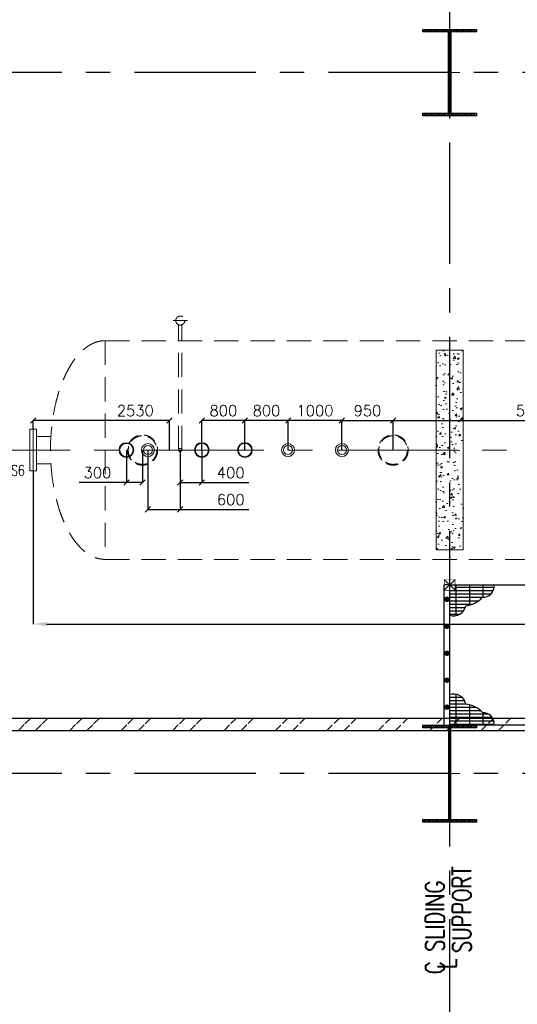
# Model space of a CAD drawing. Header units: inches. Extents: x 0 to 1544102, y -287698 to 23144100.
# Tile 46 of 256: x 97615 to 106852, y -196859 to -178601. Entities that reach past the tile are written whole.
import ezdxf

# ---------------------------------------------------------------- set-up
doc = ezdxf.new("R2010")
doc.units = ezdxf.units.IN
doc.header["$LTSCALE"] = 1800
doc.header["$MEASUREMENT"] = 0
for name, pattern in [('CENTER', [2, 1.25, -0.25, 0.25, -0.25]), ('DASHED', [0.75, 0.5, -0.25]), ('HIDDEN', [0.375, 0.25, -0.125]), ('HIDDEN2', [0.1875, 0.125, -0.0625])]:
    doc.linetypes.add(name, pattern=pattern)
doc.layers.get('0').update_dxf_attribs({"color": 253, "lineweight": 9})
for name, color, linetype, lineweight in [('CEN', 2, 'CENTER', 15), ('CONCRETE', 145, 'Continuous', 15), ('EQUIP', 8, 'HIDDEN', 9)]:
    doc.layers.add(name, color=color, linetype=linetype, lineweight=lineweight)
for name, color, linetype in [('COL', 1, 'Continuous'), ('DIM', 4, 'Continuous'), ('GRID', 251, 'CENTER'), ('STEEL', 231, 'Continuous'), ('TEXT', 3, 'Continuous'), ('WALL', 6, 'Continuous')]:
    doc.layers.add(name, color=color, linetype=linetype)
doc.styles.add('ROMANS', font='romans.shx')
doc.dimstyles.new('HALF', dxfattribs={"dimtxt": 200, "dimasz": 100, "dimexe": 0, "dimexo": 0, "dimgap": 80, "dimtad": 1, "dimdec": 0, "dimzin": 0, "dimdsep": 46, "dimtxsty": 'ROMANS', "dimblk": 'OBLIQUE', "dimcen": 0, "dimclrd": 256, "dimclre": 9, "dimclrt": 256, "dimadec": 0, "dimazin": 0, "dimtfac": 0.09, "dimtdec": 0, "dimtix": 1, "dimtofl": 0, "dimtmove": 0, "dimatfit": 3, "dimldrblk": 'DOT', "dimfxl": 1, "dimtolj": 1, "dimtzin": 0, "dimarcsym": 0})
doc.dimstyles.new('STANDARD1', dxfattribs={"dimtxt": 300, "dimasz": 250, "dimexe": 0, "dimexo": 0, "dimgap": 80, "dimtad": 1, "dimdec": 0, "dimzin": 0, "dimdsep": 46, "dimtxsty": 'ROMANS', "dimcen": 0, "dimclrd": 4, "dimclre": 4, "dimclrt": 7, "dimadec": 0, "dimazin": 0, "dimtfac": 0.09, "dimtdec": 0, "dimtix": 1, "dimtofl": 0, "dimtmove": 0, "dimatfit": 3, "dimfxl": 1, "dimtolj": 1, "dimtzin": 0, "dimarcsym": 0})

# ---------------------------------------------------------------- blocks, each defined once
blk = doc.blocks.new('C-ROW COLUMN')
at = {"layer": 'COL'}
h = blk.add_hatch(dxfattribs=at)
h.set_pattern_fill('ANSI31', color=256, scale=200, style=0)
h.set_pattern_definition([(45, (-1315.907302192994, -6.544925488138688), (-17.67766952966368, 17.67766952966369), [])])
h.paths.add_polyline_path([(77950.43936443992, 120865.1489973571), (76960.43936443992, 120865.1489973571), (76960.43936443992, 120820.1489973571), (77950.43936443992, 120820.1489973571)])
h.paths.add_polyline_path([(77477.93936443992, 120820.1489973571), (77432.93936443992, 120820.1489973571), (77432.93936443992, 119310.1489973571), (77477.93936443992, 119310.1489973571)])
h.paths.add_polyline_path([(77950.43936443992, 119310.1489973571), (76960.43936443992, 119310.1489973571), (76960.43936443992, 119265.1489973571), (77950.43936443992, 119265.1489973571)])
at = {"layer": 'CEN'}
for p, q in [((77455.43936443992, 119265.1489973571), (77455.43936443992, 120865.1489973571)), ((77263.87090851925, 120065.1489973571), (77647.00782036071, 120065.1489973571))]:
    blk.add_line(p, q, dxfattribs=at)
at = {"layer": 'COL'}
for points in [[(76960.43936443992, 120865.1489973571), (77950.43936443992, 120865.1489973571), (77950.43936443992, 120820.1489973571), (76960.43936443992, 120820.1489973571)], [(77432.93936443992, 120820.1489973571), (77477.93936443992, 120820.1489973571), (77477.93936443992, 119310.1489973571), (77432.93936443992, 119310.1489973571)], [(76960.43936443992, 119310.1489973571), (77950.43936443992, 119310.1489973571), (77950.43936443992, 119265.1489973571), (76960.43936443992, 119265.1489973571)]]:
    blk.add_lwpolyline(points, close=True, dxfattribs=at)
blk = doc.blocks.new('B-ROW COLUMN')
at = {"layer": 'COL'}
h = blk.add_hatch(dxfattribs=at)
h.set_pattern_fill('ANSI31', color=256, scale=200, style=0)
h.set_pattern_definition([(45, (155648.0475729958, 63141.7669365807), (-17.67766952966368, 17.67766952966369), [])])
h.paths.add_polyline_path([(171095.2260440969, 85177.62606348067), (172085.2260440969, 85177.62606348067), (172085.2260440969, 85127.62606348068), (171095.2260440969, 85127.62606348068)])
h.paths.add_polyline_path([(171574.2260440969, 86877.62606348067), (171606.2260440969, 86877.62606348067), (171606.2260440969, 85177.62606348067), (171574.2260440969, 85177.62606348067)])
h.paths.add_polyline_path([(171095.2260440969, 86927.62606348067), (172085.2260440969, 86927.62606348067), (172085.2260440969, 86877.62606348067), (171095.2260440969, 86877.62606348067)])
blk.add_line((171590.2260440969, 85127.62606348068), (171590.2260440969, 86927.62606348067))
at = {"layer": 'CEN'}
for p, q in [((171590.2260440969, 85127.62606348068), (171590.2260440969, 86927.62606348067)), ((171398.6575881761, 86027.62606348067), (171781.7945000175, 86027.62606348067))]:
    blk.add_line(p, q, dxfattribs=at)
at = {"layer": 'COL'}
for points in [[(171095.2260440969, 86927.62606348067), (172085.2260440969, 86927.62606348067), (172085.2260440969, 86877.62606348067), (171095.2260440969, 86877.62606348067)], [(171574.2260440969, 86877.62606348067), (171606.2260440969, 86877.62606348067), (171606.2260440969, 85177.62606348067), (171574.2260440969, 85177.62606348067)], [(171095.2260440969, 85177.62606348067), (172085.2260440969, 85177.62606348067), (172085.2260440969, 85127.62606348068), (171095.2260440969, 85127.62606348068)]]:
    blk.add_lwpolyline(points, close=True, dxfattribs=at)
blk = doc.blocks.new('DEAERATOR')
at = {"layer": 'STEEL'}
h = blk.add_hatch(dxfattribs=at)
h.set_pattern_fill('GRATE', color=256, scale=2000, style=0)
h.set_pattern_definition([(0, (-62282.90053270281, -61624.85558105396), (0, 62.5), []), (90, (-62282.90053270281, -61624.85558105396), (-250, 1.53e-14), [])])
h.paths.add_polyline_path([(-9678.352093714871, -2499.950005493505), (-10400.04997503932, -2499.950005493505), (-10400.04997503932, -2599.900005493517), (-10499.99997503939, -2599.900005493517), (-10499.99997503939, -3063.913327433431, 0.4620847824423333), (-10202.15082906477, -2887.08412778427, 0.1995693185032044), (-9892.820220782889, -2730.35261686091, 0.4767407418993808)])
h = blk.add_hatch(dxfattribs=at)
h.set_pattern_fill('GRATE', color=256, scale=2000, style=0)
h.set_pattern_definition([(0, (-62282.90053270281, 54024.90557006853), (0, -62.5), []), (270, (-62282.90053270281, 54024.90557006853), (-250, -1.53e-14), [])])
edge = h.paths.add_edge_path()
edge.add_line((-9678.352093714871, -5100.000005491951), (-10400.04997503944, -5100.000005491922))
edge.add_line((-10400.04997503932, -5100.000005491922), (-10499.99999999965, -5100))
edge.add_line((-10499.99999999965, -5100), (-10499.99997503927, -5000.050005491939))
edge.add_line((-10499.99997503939, -5000.050005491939), (-10499.99997503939, -4536.036683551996))
edge.add_arc((-10426.31712140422, -4751.187602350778), 227.4182947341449, 9.701061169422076, 108.9048218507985, ccw=False)
edge.add_arc((-10236.0030073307, -5163.296114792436), 451.7005241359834, 40.557190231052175, 85.70200368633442, ccw=False)
edge.add_arc((-9878.947333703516, -5071.703082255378), 202.5812581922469, -8.029436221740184, 93.926722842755, ccw=False)
at = {"linetype": 'HIDDEN2'}
for centre, radius in [((-16200.00000000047, 0), 279.5), ((-16200.00000000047, 0), 265.5), ((-11550.00000000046, 0), 279.5), ((-11550.00000000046, 0), 265.5)]:
    blk.add_circle(centre, radius, dxfattribs=at)
for centre, radius in [((-16500.00000000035, 0), 136.5), ((-16500.00000000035, 0), 123.8), ((-16100.00000000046, 0), 121), ((-16100.00000000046, 0), 84), ((-15100.00000000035, 4.365575e-10), 136.5), ((-15100.00000000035, 4.365575e-10), 123.8), ((-14300.00000000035, 4.365575e-10), 136.5), ((-14300.00000000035, 4.365575e-10), 123.8), ((-13500.00000000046, 0), 121), ((-13500.00000000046, 0), 84), ((-12500.00000000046, 0), 121), ((-12500.00000000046, 0), 84)]:
    blk.add_circle(centre, radius)
at = {"layer": 'CEN'}
blk.add_line((-23396.49560052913, 0), (18547.83853185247, 0), dxfattribs=at)
at = {"layer": 'COL'}
for p, q in [((-10400.04997503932, -2399.900005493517), (-10600.04997503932, -2599.900005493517)), ((-10600.04997503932, -2399.900005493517), (-10400.04997503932, -2599.900005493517))]:
    blk.add_line(p, q, dxfattribs=at)
at = {"layer": 'COL', "const_width": 10}
blk.add_lwpolyline([(-10600.04997503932, -2599.900005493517), (-10400.04997503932, -2599.900005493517), (-10400.04997503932, -2399.900005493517), (-10600.04997503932, -2399.900005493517)], close=True, dxfattribs=at)
at = {"layer": 'EQUIP'}
for p, q in [((-15633.99999999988, 2400), (-15365.99999999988, 2400)), ((-15529.99999999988, 0), (-15529.99999999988, 2321.539819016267)), ((-15469.99999999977, 0), (-15469.99999999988, 2321.539819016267)), ((-16895, 2028), (16895, 2028)), ((-16895, 2028), (-16895, -2028)), ((-16895, -2028), (16895, -2028))]:
    blk.add_line(p, q, dxfattribs=at)
at = {"layer": 'EQUIP', "linetype": 'DASHED'}
for p, q in [((-18294, 387.5), (-18294.00000000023, -387.5)), ((-18294, 387.5000000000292), (-18230, 387.5)), ((-18230, 387.5), (-18230.00000000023, -387.5)), ((-18166, 387.5), (-18230, 387.5)), ((-18166, 387.5), (-18166.00000000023, -387.5)), ((-17898.39857029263, 254), (-18166, 254)), ((-17898.39857029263, -254), (-18166.00000000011, -254)), ((-18230.00000000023, -387.5), (-18294.00000000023, -387.4999999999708)), ((-18230.00000000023, -387.5), (-18166.00000000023, -387.5))]:
    blk.add_line(p, q, dxfattribs=at)
at = {"layer": 'EQUIP'}
for centre, radius in [((-15499.99999999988, 2400), 84), ((-15499.99999999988, 0), 30)]:
    blk.add_circle(centre, radius, dxfattribs=at)
blk.add_ellipse((-16895, 0), major_axis=(-1.3973e-12, -2028), ratio=0.5, start_param=3.141592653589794, end_param=6.283185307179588, dxfattribs=at)
at = {"layer": 'STEEL'}
for p in [(-10599.99999999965, -5099.999999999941), (-10499.99999999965, -2500)]:
    blk.add_line(p, (-10599.99999999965, -2500), dxfattribs=at)
at = {"layer": 'STEEL', "const_width": 25}
blk.add_lwpolyline([(3.49246e-10, -5100), (-10499.99999999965, -5100), (-10499.99999999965, -2500), (3.49246e-10, -2500)], close=True, dxfattribs=at)
at = {"layer": 'STEEL', "const_width": 50}
for points in [[(-10574.99999999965, -2768.275666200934, 1), (-10524.99999999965, -2768.275666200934, 1)], [(-10574.99999999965, -3268.275666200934, 1), (-10524.99999999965, -3268.275666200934, 1)], [(-10574.99999999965, -3768.275666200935, 1), (-10524.99999999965, -3768.275666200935, 1)], [(-10574.99999999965, -4268.275666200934, 1), (-10524.99999999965, -4268.275666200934, 1)], [(-10574.99999999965, -4768.275666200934, 1), (-10524.99999999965, -4768.275666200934, 1)]]:
    blk.add_lwpolyline(points, format="xyb", close=True, dxfattribs=at)
at = {"layer": 'STEEL'}
for centre, radius, start, end in [((-9878.947333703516, -2528.246928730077), 202.5812581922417, 266.0732771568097, 8.029436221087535), ((-10236.0030073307, -2436.653896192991), 451.7005241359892, 274.2979963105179, 319.4428097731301), ((-10426.31712140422, -2848.762408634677), 227.4182947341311, 251.0951781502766, 350.2989388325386), ((-10426.31712140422, -4751.187602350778), 227.4182947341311, 9.701061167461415, 108.9048218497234), ((-10236.0030073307, -5163.296114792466), 451.7005241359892, 40.55719022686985, 85.70200368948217), ((-9878.947333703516, -5071.703082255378), 202.5812581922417, 351.9705637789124, 93.92672284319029)]:
    blk.add_arc(centre, radius, start, end, dxfattribs=at)
at = {"layer": 'TEXT', "style": 'ROMANS', "width": 0.75}
blk.add_text('S6', height=200, dxfattribs=at).set_placement((-18642.4425365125, -478.9362797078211))
blk = doc.blocks.new('*D357')
at = {"layer": 'DIM', "color": 4, "lineweight": -2, "transparency": 16777216}
for p, q in [((134325.9670728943, -186468.5958762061), (134325.9670728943, -189809.0958762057)), ((97865.96707289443, -186968.5958762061), (97865.96707289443, -189809.0958762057)), ((98115.96707289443, -189809.0958762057), (134075.9670728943, -189809.0958762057))]:
    blk.add_line(p, q, dxfattribs=at)
at = {"layer": 'DIM', "color": 4, "transparency": 16777216}
for points in [[(98115.96707289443, -189767.4292095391), (98115.96707289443, -189850.7625428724), (97865.96707289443, -189809.0958762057)], [(134075.9670728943, -189767.4292095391), (134075.9670728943, -189850.7625428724), (134325.9670728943, -189809.0958762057)]]:
    blk.add_solid(points, dxfattribs=at)
at = {"layer": 'DIM', "color": 7, "transparency": 16777216, "insert": (119859.5446669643, -189579.0958762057), "char_height": 300, "attachment_point": 5, "style": 'ROMANS'}
blk.add_mtext('\\A1;36460', dxfattribs=at)
blk = doc.blocks.new('_Oblique')
at = {"color": 0, "linetype": 'ByBlock', "lineweight": -2}
blk.add_line((-0.5, -0.5), (0.5, 0.5), dxfattribs=at)
blk = doc.blocks.new('*D364')
at = {"layer": 'DIM', "color": 9, "lineweight": -2, "transparency": 16777216}
for p, q in [((104545.967072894, -186581.0958762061), (104545.967072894, -186031.0958762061)), ((109790.9670728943, -186193.595876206), (109790.9670728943, -186031.0958762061))]:
    blk.add_line(p, q, dxfattribs=at)
at = {"layer": 'DIM', "lineweight": -2, "transparency": 16777216}
blk.add_line((104545.967072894, -186031.0958762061), (109790.9670728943, -186031.0958762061), dxfattribs=at)
at = {"layer": 'DIM', "lineweight": -2, "transparency": 16777216, "xscale": 100, "yscale": 100, "zscale": 100, "rotation": 180}
blk.add_blockref('_Oblique', (104545.967072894, -186031.0958762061), dxfattribs=at)
at = {"layer": 'DIM', "lineweight": -2, "transparency": 16777216, "xscale": 100, "yscale": 100, "zscale": 100}
blk.add_blockref('_Oblique', (109790.9670728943, -186031.0958762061), dxfattribs=at)
at = {"layer": 'DIM', "transparency": 16777216, "insert": (107168.4670728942, -185851.095876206), "char_height": 200, "attachment_point": 5, "style": 'ROMANS'}
blk.add_mtext('\\A1;5245', dxfattribs=at)
blk = doc.blocks.new('_Dot')
at = {"color": 0, "linetype": 'ByBlock', "lineweight": -2}
blk.add_line((-0.5, 0), (-1, 0), dxfattribs=at)
at = {"color": 0, "linetype": 'ByBlock', "const_width": 0.5}
blk.add_lwpolyline([(-0.25, 0, 1), (0.25, 0, 1)], format="xyb", close=True, dxfattribs=at)
blk = doc.blocks.new('*D579')
at = {"layer": 'DIM', "color": 9, "lineweight": -2, "transparency": 16777216}
for p, q in [((103595.967072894, -186581.0958762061), (103595.967072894, -186031.0958762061)), ((104545.967072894, -186581.0958762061), (104545.967072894, -186031.0958762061))]:
    blk.add_line(p, q, dxfattribs=at)
at = {"layer": 'DIM', "lineweight": -2, "transparency": 16777216}
blk.add_line((103595.967072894, -186031.0958762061), (104545.967072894, -186031.0958762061), dxfattribs=at)
at = {"layer": 'DIM', "lineweight": -2, "transparency": 16777216, "xscale": 100, "yscale": 100, "zscale": 100, "rotation": 180}
blk.add_blockref('_Oblique', (103595.967072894, -186031.0958762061), dxfattribs=at)
at = {"layer": 'DIM', "lineweight": -2, "transparency": 16777216, "xscale": 100, "yscale": 100, "zscale": 100}
blk.add_blockref('_Oblique', (104545.967072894, -186031.0958762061), dxfattribs=at)
at = {"layer": 'DIM', "transparency": 16777216, "insert": (104070.967072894, -185851.095876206), "char_height": 200, "attachment_point": 5, "style": 'ROMANS'}
blk.add_mtext('\\A1;950', dxfattribs=at)
blk = doc.blocks.new('*D365')
at = {"layer": 'DIM', "color": 9, "lineweight": -2, "transparency": 16777216}
for p, q in [((99995.96707289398, -186581.0958762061), (99995.96707289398, -187681.095876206)), ((100595.9670728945, -186581.0958762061), (100595.9670728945, -187681.095876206))]:
    blk.add_line(p, q, dxfattribs=at)
at = {"layer": 'DIM', "lineweight": -2, "transparency": 16777216}
for p, q in [((99995.96707289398, -187681.095876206), (100595.9670728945, -187681.095876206)), ((100595.9670728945, -187681.095876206), (101865.4908824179, -187681.095876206))]:
    blk.add_line(p, q, dxfattribs=at)
at = {"layer": 'DIM', "lineweight": -2, "transparency": 16777216, "xscale": 100, "yscale": 100, "zscale": 100, "rotation": 180}
blk.add_blockref('_Oblique', (99995.96707289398, -187681.095876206), dxfattribs=at)
at = {"layer": 'DIM', "lineweight": -2, "transparency": 16777216, "xscale": 100, "yscale": 100, "zscale": 100}
blk.add_blockref('_Oblique', (100595.9670728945, -187681.095876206), dxfattribs=at)
at = {"layer": 'DIM', "transparency": 16777216, "insert": (101533.1099300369, -187501.0958762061), "char_height": 200, "attachment_point": 5, "style": 'ROMANS'}
blk.add_mtext('\\A1;600', dxfattribs=at)
blk = doc.blocks.new('*D580')
at = {"layer": 'DIM', "color": 9, "lineweight": -2, "transparency": 16777216}
for p, q in [((97865.96707289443, -186193.595876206), (97865.96707289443, -186031.0958762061)), ((100395.9670728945, -186581.0958762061), (100395.9670728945, -186031.0958762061))]:
    blk.add_line(p, q, dxfattribs=at)
at = {"layer": 'DIM', "lineweight": -2, "transparency": 16777216}
blk.add_line((100395.9670728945, -186031.0958762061), (97865.96707289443, -186031.0958762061), dxfattribs=at)
at = {"layer": 'DIM', "lineweight": -2, "transparency": 16777216, "xscale": 100, "yscale": 100, "zscale": 100, "rotation": 180}
blk.add_blockref('_Oblique', (97865.96707289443, -186031.0958762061), dxfattribs=at)
at = {"layer": 'DIM', "lineweight": -2, "transparency": 16777216, "xscale": 100, "yscale": 100, "zscale": 100}
blk.add_blockref('_Oblique', (100395.9670728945, -186031.0958762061), dxfattribs=at)
at = {"layer": 'DIM', "transparency": 16777216, "insert": (99762.35915278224, -185851.095876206), "char_height": 200, "attachment_point": 5, "style": 'ROMANS'}
blk.add_mtext('\\A1;2530', dxfattribs=at)
blk = doc.blocks.new('*D583')
at = {"layer": 'DIM', "color": 9, "lineweight": -2, "transparency": 16777216}
for p, q in [((102595.967072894, -186581.0958762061), (102595.967072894, -186031.0958762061)), ((103595.967072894, -186581.0958762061), (103595.967072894, -186031.0958762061))]:
    blk.add_line(p, q, dxfattribs=at)
at = {"layer": 'DIM', "lineweight": -2, "transparency": 16777216}
blk.add_line((103595.967072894, -186031.0958762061), (102595.967072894, -186031.0958762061), dxfattribs=at)
at = {"layer": 'DIM', "lineweight": -2, "transparency": 16777216, "xscale": 100, "yscale": 100, "zscale": 100, "rotation": 180}
blk.add_blockref('_Oblique', (102595.967072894, -186031.0958762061), dxfattribs=at)
at = {"layer": 'DIM', "lineweight": -2, "transparency": 16777216, "xscale": 100, "yscale": 100, "zscale": 100}
blk.add_blockref('_Oblique', (103595.967072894, -186031.0958762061), dxfattribs=at)
at = {"layer": 'DIM', "transparency": 16777216, "insert": (103095.967072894, -185851.095876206), "char_height": 200, "attachment_point": 5, "style": 'ROMANS'}
blk.add_mtext('\\A1;1000', dxfattribs=at)
blk = doc.blocks.new('*D374')
at = {"layer": 'DIM', "color": 9, "lineweight": -2, "transparency": 16777216}
for p, q in [((101795.9670728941, -186581.0958762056), (101795.9670728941, -186031.0958762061)), ((102595.967072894, -186581.0958762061), (102595.967072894, -186031.0958762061))]:
    blk.add_line(p, q, dxfattribs=at)
at = {"layer": 'DIM', "lineweight": -2, "transparency": 16777216}
blk.add_line((102595.967072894, -186031.0958762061), (101795.9670728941, -186031.0958762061), dxfattribs=at)
at = {"layer": 'DIM', "lineweight": -2, "transparency": 16777216, "xscale": 100, "yscale": 100, "zscale": 100, "rotation": 180}
blk.add_blockref('_Oblique', (101795.9670728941, -186031.0958762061), dxfattribs=at)
at = {"layer": 'DIM', "lineweight": -2, "transparency": 16777216, "xscale": 100, "yscale": 100, "zscale": 100}
blk.add_blockref('_Oblique', (102595.967072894, -186031.0958762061), dxfattribs=at)
at = {"layer": 'DIM', "transparency": 16777216, "insert": (102195.967072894, -185851.095876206), "char_height": 200, "attachment_point": 5, "style": 'ROMANS'}
blk.add_mtext('\\A1;800', dxfattribs=at)
blk = doc.blocks.new('*D375')
at = {"layer": 'DIM', "color": 9, "lineweight": -2, "transparency": 16777216}
for p, q in [((100995.9670728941, -186581.0958762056), (100995.9670728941, -186031.0958762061)), ((101795.9670728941, -186581.0958762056), (101795.9670728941, -186031.0958762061))]:
    blk.add_line(p, q, dxfattribs=at)
at = {"layer": 'DIM', "lineweight": -2, "transparency": 16777216}
blk.add_line((101795.9670728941, -186031.0958762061), (100995.9670728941, -186031.0958762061), dxfattribs=at)
at = {"layer": 'DIM', "lineweight": -2, "transparency": 16777216, "xscale": 100, "yscale": 100, "zscale": 100, "rotation": 180}
blk.add_blockref('_Oblique', (100995.9670728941, -186031.0958762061), dxfattribs=at)
at = {"layer": 'DIM', "lineweight": -2, "transparency": 16777216, "xscale": 100, "yscale": 100, "zscale": 100}
blk.add_blockref('_Oblique', (101795.9670728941, -186031.0958762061), dxfattribs=at)
at = {"layer": 'DIM', "transparency": 16777216, "insert": (101395.9670728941, -185851.095876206), "char_height": 200, "attachment_point": 5, "style": 'ROMANS'}
blk.add_mtext('\\A1;800', dxfattribs=at)
blk = doc.blocks.new('*D376')
at = {"layer": 'DIM', "color": 9, "lineweight": -2, "transparency": 16777216}
for p, q in [((99595.9670728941, -186581.0958762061), (99595.9670728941, -187181.0958762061)), ((99895.96707289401, -186581.0958762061), (99895.96707289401, -187181.0958762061))]:
    blk.add_line(p, q, dxfattribs=at)
at = {"layer": 'DIM', "lineweight": -2, "transparency": 16777216}
for p, q in [((99595.9670728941, -187181.0958762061), (98721.6813586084, -187181.0958762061)), ((99895.96707289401, -187181.0958762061), (99595.9670728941, -187181.0958762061))]:
    blk.add_line(p, q, dxfattribs=at)
at = {"layer": 'DIM', "lineweight": -2, "transparency": 16777216, "xscale": 100, "yscale": 100, "zscale": 100, "rotation": 180}
blk.add_blockref('_Oblique', (99595.9670728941, -187181.0958762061), dxfattribs=at)
at = {"layer": 'DIM', "lineweight": -2, "transparency": 16777216, "xscale": 100, "yscale": 100, "zscale": 100}
blk.add_blockref('_Oblique', (99895.96707289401, -187181.0958762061), dxfattribs=at)
at = {"layer": 'DIM', "transparency": 16777216, "insert": (99058.82421575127, -187001.095876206), "char_height": 200, "attachment_point": 5, "style": 'ROMANS'}
blk.add_mtext('\\A1;300', dxfattribs=at)
blk = doc.blocks.new('*D377')
at = {"layer": 'DIM', "color": 9, "lineweight": -2, "transparency": 16777216}
for p, q in [((100595.9670728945, -186581.0958762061), (100595.9670728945, -187181.0958762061)), ((100995.9670728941, -186581.0958762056), (100995.9670728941, -187181.0958762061))]:
    blk.add_line(p, q, dxfattribs=at)
at = {"layer": 'DIM', "lineweight": -2, "transparency": 16777216}
for p, q in [((100595.9670728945, -187181.0958762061), (100995.9670728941, -187181.0958762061)), ((100995.9670728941, -187181.0958762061), (101870.2527871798, -187181.0958762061))]:
    blk.add_line(p, q, dxfattribs=at)
at = {"layer": 'DIM', "lineweight": -2, "transparency": 16777216, "xscale": 100, "yscale": 100, "zscale": 100, "rotation": 180}
blk.add_blockref('_Oblique', (100595.9670728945, -187181.0958762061), dxfattribs=at)
at = {"layer": 'DIM', "lineweight": -2, "transparency": 16777216, "xscale": 100, "yscale": 100, "zscale": 100}
blk.add_blockref('_Oblique', (100995.9670728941, -187181.0958762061), dxfattribs=at)
at = {"layer": 'DIM', "transparency": 16777216, "insert": (101533.1099300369, -187001.095876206), "char_height": 200, "attachment_point": 5, "style": 'ROMANS'}
blk.add_mtext('\\A1;400', dxfattribs=at)

msp = doc.modelspace()

# ---------------------------------------------------------------- hatches: boundary and pattern name
h = msp.add_hatch()
h.set_pattern_fill('ANSI32', color=256, scale=1800, style=0)
h.set_pattern_definition([(45, (-320647.8080868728, -240592.4441959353), (-477.2970773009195, 477.2970773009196), []), (45, (-320329.6100358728, -240592.4441959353), (-477.2970773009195, 477.2970773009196), [])])
edge = h.paths.add_edge_path()
edge.add_line((33279.98557847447, -191551.0958762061), (156717.4855784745, -191551.095876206))
edge.add_line((33495.96707289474, -191781.095876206), (156245.9670728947, -191781.0958762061))
at = {"layer": 'CONCRETE'}
h = msp.add_hatch(dxfattribs=at)
h.set_pattern_fill('AR-CONC', color=256, scale=50, style=0)
h.set_pattern_definition([(50, (13293.9184614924, -237801.1758905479), (358.6300913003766, -31.37606749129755), [37.5, -412.5]), (355, (13293.9184614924, -237801.1758905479), (-69.37566680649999, 376.0960668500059), [30, -330]), (100.4514, (13323.8043014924, -237803.7905605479), (289.2546908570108, 344.7197710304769), [31.87009499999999, -350.5710559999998]), (46.18420000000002, (13293.9184614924, -237701.1758905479), (533.6205243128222, -82.75950716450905), [56.24999999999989, -618.7499999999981]), (96.63559999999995, (13338.38683399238, -237708.0725440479), (467.3313527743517, 487.0589354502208), [47.80514399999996, -525.8564999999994]), (351.1842000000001, (13293.9184614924, -237701.1758905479), (467.3309725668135, 487.0593004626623), [45, -495]), (21, (13343.9184614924, -237726.1758905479), (298.4535260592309, -201.3094453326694), [37.5, -412.5]), (326, (13343.9184614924, -237726.1758905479), (121.6576659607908, 362.5750225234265), [30, -330]), (71.45140000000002, (13368.7895779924, -237742.9516935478), (420.1113142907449, 161.2652483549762), [31.870095, -350.571056]), (37.50000000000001, (13293.9184614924, -237801.1758905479), (6.079927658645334, 166.4469269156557), [0, -326, 0, -335, 0, -331.25]), (7.499999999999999, (13293.9184614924, -237801.1758905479), (131.5347687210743, 197.2058559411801), [0, -191, 0, -318.5, 0, -126.25]), (327.5, (13182.4184614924, -237801.1758905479), (266.9112180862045, -11.27743586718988), [0, -125, 0, -390, 0, -517.4999999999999]), (317.5, (13132.4184614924, -237801.1758905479), (291.5930846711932, 50.05249116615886), [0, -162.5, 0, -259, 0, -367.5])])
h.paths.add_polyline_path([(105345.9670728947, -184731.095876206), (105345.9670728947, -186581.0958762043), (105595.9670728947, -186581.0958762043), (105595.9670728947, -184731.095876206)])
h.paths.add_polyline_path([(105345.9670728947, -186581.0958762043), (105345.9670728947, -188431.0958762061), (105595.9670728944, -188431.0958762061), (105595.9670728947, -186581.0958762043)])
h.paths.add_polyline_path([(105845.9670728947, -186581.0958762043), (105845.9670728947, -184731.095876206), (105595.9670728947, -184731.095876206), (105595.9670728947, -186581.0958762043)])
h.paths.add_polyline_path([(105845.9670728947, -188431.0958762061), (105845.9670728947, -186581.0958762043), (105595.9670728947, -186581.0958762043), (105595.9670728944, -188431.0958762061)])

# ---------------------------------------------------------------- linework, layer by layer
msp.add_lwpolyline([(105345.9670728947, -184731.095876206), (105845.9670728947, -184731.095876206), (105845.9670728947, -188431.0958762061), (105345.9670728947, -188431.0958762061)], close=True, dxfattribs=at)
at = {"layer": 'GRID'}
for p, q in [((105595.9670728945, -204730.6860759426), (105595.9670728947, -176081.095876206)), ((278395.9670728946, -179581.0958762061), (19295.96707289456, -179581.0958762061)), ((278395.9670728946, -192581.0958762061), (19295.96707289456, -192581.095876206))]:
    msp.add_line(p, q, dxfattribs=at)
at = {"layer": 'WALL'}
for p, q in [((33279.98557847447, -191551.0958762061), (156717.4855784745, -191551.095876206)), ((33495.96707289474, -191781.095876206), (156245.9670728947, -191781.0958762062))]:
    msp.add_line(p, q, dxfattribs=at)

# ---------------------------------------------------------------- block references
for name, p in [('C-ROW COLUMN', (28140.52770845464, -299646.2448735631)), ('DEAERATOR', (116095.9670728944, -186581.0958762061)), ('B-ROW COLUMN', (-65994.2589712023, -278608.7219396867))]:
    msp.add_blockref(name, p)

# ---------------------------------------------------------------- texts
at = {"layer": 'TEXT', "color": 3, "style": 'ROMANS', "width": 0.75}
for s, p in [('SUPPORT', (105995.9670728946, -195905.2219396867)), ('C SLIDING', (105495.9670728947, -196299.7219396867)), ('L', (105722.9670728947, -196200.2219396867))]:
    msp.add_text(s, height=350, rotation=90, dxfattribs=at).set_placement(p)

# ---------------------------------------------------------------- dimensions: what is measured, and where the dimension line sits
at = {"layer": 'DIM'}
for base, p1, p2, dimstyle, picture, middle in [((97865.96707289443, -186031.0958762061), (100395.9670728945, -186581.0958762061), (97865.96707289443, -186193.595876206), 'HALF', '*D580', (99762.35915278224, -186031.0958762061)), ((109790.9670728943, -186031.0958762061), (104545.967072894, -186581.0958762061), (109790.9670728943, -186193.595876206), 'HALF', '*D364', (107168.4670728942, -186031.0958762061)), ((134325.9670728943, -189809.0958762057), (97865.96707289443, -186968.5958762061), (134325.9670728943, -186468.5958762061), 'STANDARD1', '*D357', (119859.5446669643, -189809.0958762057)), ((99595.9670728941, -187181.0958762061), (99895.96707289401, -186581.0958762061), (99595.9670728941, -186581.0958762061), 'HALF', '*D376', (99058.82421575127, -187181.0958762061)), ((99995.96707289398, -187681.095876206), (100595.9670728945, -186581.0958762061), (99995.96707289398, -186581.0958762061), 'HALF', '*D365', (101533.1099300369, -187681.095876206)), ((100995.9670728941, -187181.0958762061), (100595.9670728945, -186581.0958762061), (100995.9670728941, -186581.0958762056), 'HALF', '*D377', (101533.1099300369, -187181.0958762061))]:
    dim = msp.add_linear_dim(base=base, p1=p1, p2=p2, dimstyle=dimstyle, dxfattribs=at)
    dim.commit()
    dim.dimension.update_dxf_attribs({"geometry": picture, "text_midpoint": middle, "dimtype": 160})
for base, p1, p2, picture, middle in [((100995.9670728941, -186031.0958762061), (101795.9670728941, -186581.0958762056), (100995.9670728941, -186581.0958762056), '*D375', (101395.9670728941, -185851.095876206)), ((101795.9670728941, -186031.0958762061), (102595.967072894, -186581.0958762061), (101795.9670728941, -186581.0958762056), '*D374', (102195.967072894, -185851.095876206)), ((102595.967072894, -186031.0958762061), (103595.967072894, -186581.0958762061), (102595.967072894, -186581.0958762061), '*D583', (103095.967072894, -185851.095876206)), ((104545.967072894, -186031.0958762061), (103595.967072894, -186581.0958762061), (104545.967072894, -186581.0958762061), '*D579', (104070.967072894, -185851.095876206))]:
    dim = msp.add_linear_dim(base=base, p1=p1, p2=p2, dimstyle='HALF', dxfattribs=at)
    dim.commit()
    dim.dimension.update_dxf_attribs({"geometry": picture, "text_midpoint": middle})

doc.saveas('drawing.dxf')
